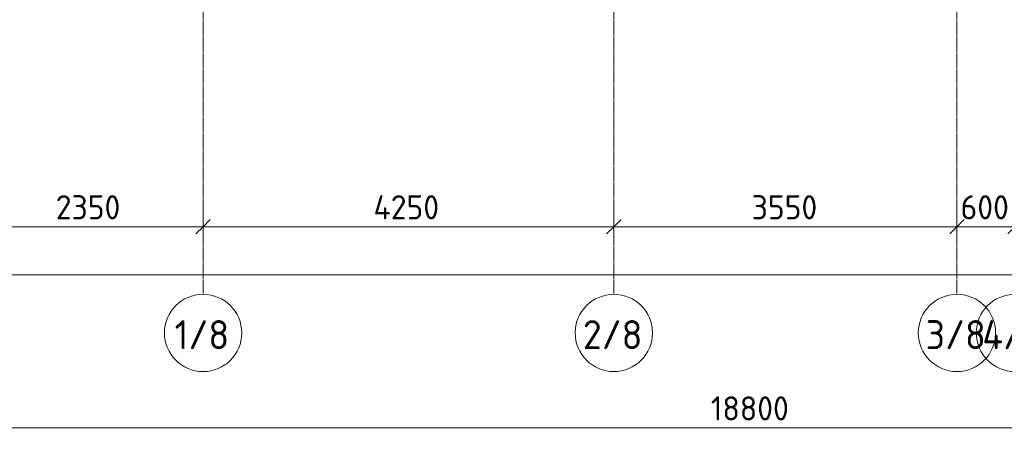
# Model space of a CAD drawing. Header units: millimetres. Extents: x 82112 to 162374, y -10965 to 131389.
# Tile 40 of 82: x 132123 to 142310, y 52309 to 56686. Entities that reach past the tile are written whole.
import ezdxf

# ---------------------------------------------------------------- set-up
doc = ezdxf.new("R2010")
doc.units = ezdxf.units.MM
doc.linetypes.add('4_ Штрихпунктир_ 10 х 2 мм', pattern=[14, 10, -2, 0, -2])
for name, color, linetype, lineweight in [('A-ANNO-DIMS', 7, 'Continuous', 5), ('A-ANNO-DIMS-100', 7, 'Continuous', 5), ('S-GRID', 7, 'Continuous', 5), ('S-GRID-IDEN', 7, 'Continuous', 5)]:
    doc.layers.add(name, color=color, linetype=linetype, lineweight=lineweight)
doc.styles.add('GOST Common_1', font='GOST_Common.ttf', dxfattribs={"height": 300})
doc.styles.add('GOST Common_3', font='GOST_Common.ttf', dxfattribs={"height": 250})
doc.dimstyles.new('2_5_мм', dxfattribs={"dimscale": 304.8, "dimtxt": 251.428749, "dimasz": 0.492126, "dimexe": 0.492126, "dimexo": 0.492126, "dimgap": 0, "dimtad": 1, "dimdec": 5, "dimrnd": 1e-05, "dimdsep": 46, "dimtxsty": 'GOST Common_3', "dimblk1": 'OBLIQUE', "dimblk2": 'OBLIQUE', "dimsah": 1, "dimcen": 0.09, "dimdle": 0.492126, "dimadec": 5, "dimazin": 2, "dimtfac": 1, "dimtdec": 4, "dimtix": 1, "dimtmove": 0, "dimatfit": 3, "dimfxl": 1, "dimtvp": 1, "dimtolj": 1, "dimtzin": 0, "dimarcsym": 2})
doc.dimstyles.new('2_5_мм_1', dxfattribs={"dimscale": 304.8, "dimtxt": 251.428749, "dimasz": 0.492126, "dimexe": 0.492126, "dimexo": 0.492126, "dimgap": 0, "dimtad": 1, "dimdec": 5, "dimrnd": 1e-05, "dimdsep": 46, "dimtxsty": 'GOST Common_3', "dimblk1": 'OBLIQUE', "dimblk2": 'OBLIQUE', "dimsah": 1, "dimcen": 0.09, "dimdle": 0.492126, "dimadec": 5, "dimazin": 2, "dimtfac": 1, "dimtdec": 4, "dimtix": 1, "dimtmove": 1, "dimatfit": 3, "dimfxl": 1, "dimtvp": 1, "dimtolj": 1, "dimtzin": 0, "dimarcsym": 2})

# ---------------------------------------------------------------- blocks, each defined once
blk = doc.blocks.new('Ось сетки - 8_0 мм-31302--01_Подвал_МП_часть В')
at = {"layer": 'S-GRID-IDEN'}
blk.add_circle((0, 0), 4, dxfattribs=at)
blk = doc.blocks.new('DIMBLOCK193--01_Подвал_МП_часть В')
at = {"layer": 'A-ANNO-DIMS-100', "transparency": 16777216}
for p, q in [((131670, 54498), (131670, 54692)), ((134020, 54498), (134020, 54692)), ((131670, 54542), (134020, 54542)), ((131670, 54542), (131670, 54498)), ((134020, 54542), (134020, 54498))]:
    blk.add_line(p, q, dxfattribs=at)
at = {"layer": 'A-ANNO-DIMS-100', "lineweight": 25, "transparency": 16777216}
for p, q in [((131670, 54542), (131745, 54617)), ((134020, 54542), (134095, 54617)), ((131670, 54542), (131595, 54467)), ((134020, 54542), (133945, 54467))]:
    blk.add_line(p, q, dxfattribs=at)
at = {"layer": 'A-ANNO-DIMS-100', "color": 0, "transparency": 16777216, "insert": (132496, 54868), "char_height": 250, "width": 838.66, "attachment_point": 1, "line_spacing_factor": 1.022761, "style": 'GOST Common_3'}
blk.add_mtext('2350', dxfattribs=at)
blk = doc.blocks.new('_Oblique')
at = {"color": 0, "linetype": 'ByBlock', "lineweight": -2}
blk.add_line((-0.5, -0.5), (0.5, 0.5), dxfattribs=at)
blk = doc.blocks.new('DIMBLOCK194--01_Подвал_МП_часть В')
at = {"layer": 'A-ANNO-DIMS-100', "transparency": 16777216}
for p, q in [((134020, 54498), (134020, 54692)), ((138270, 54498), (138270, 54692)), ((134020, 54542), (138270, 54542)), ((134020, 54542), (134020, 54498)), ((138270, 54542), (138270, 54498))]:
    blk.add_line(p, q, dxfattribs=at)
at = {"layer": 'A-ANNO-DIMS-100', "lineweight": 25, "transparency": 16777216}
for p, q in [((134020, 54542), (134095, 54617)), ((138270, 54542), (138345, 54617)), ((134020, 54542), (133945, 54467)), ((138270, 54542), (138195, 54467))]:
    blk.add_line(p, q, dxfattribs=at)
at = {"layer": 'A-ANNO-DIMS-100', "color": 0, "transparency": 16777216, "insert": (135783, 54868), "char_height": 250, "width": 869.35, "attachment_point": 1, "line_spacing_factor": 1.022761, "style": 'GOST Common_3'}
blk.add_mtext('4250', dxfattribs=at)
blk = doc.blocks.new('DIMBLOCK195--01_Подвал_МП_часть В')
at = {"layer": 'A-ANNO-DIMS-100', "transparency": 16777216}
for p, q in [((138270, 54498), (138270, 54692)), ((141820, 54498), (141820, 54692)), ((138270, 54542), (141820, 54542)), ((138270, 54542), (138270, 54498)), ((141820, 54542), (141820, 54498))]:
    blk.add_line(p, q, dxfattribs=at)
at = {"layer": 'A-ANNO-DIMS-100', "lineweight": 25, "transparency": 16777216}
for p, q in [((138270, 54542), (138345, 54617)), ((141820, 54542), (141895, 54617)), ((138270, 54542), (138195, 54467)), ((141820, 54542), (141745, 54467))]:
    blk.add_line(p, q, dxfattribs=at)
at = {"layer": 'A-ANNO-DIMS-100', "color": 0, "transparency": 16777216, "insert": (139696, 54868), "char_height": 250, "width": 838.66, "attachment_point": 1, "line_spacing_factor": 1.022761, "style": 'GOST Common_3'}
blk.add_mtext('3550', dxfattribs=at)
blk = doc.blocks.new('DIMBLOCK196--01_Подвал_МП_часть В')
at = {"layer": 'A-ANNO-DIMS-100', "transparency": 16777216}
for p, q in [((141820, 54498), (141820, 54692)), ((142420, 54498), (142420, 54692)), ((141820, 54542), (142420, 54542)), ((141820, 54542), (141820, 54498)), ((142420, 54542), (142420, 54498))]:
    blk.add_line(p, q, dxfattribs=at)
at = {"layer": 'A-ANNO-DIMS-100', "lineweight": 25, "transparency": 16777216}
for p, q in [((141820, 54542), (141895, 54617)), ((142420, 54542), (142495, 54617)), ((141820, 54542), (141745, 54467)), ((142420, 54542), (142345, 54467))]:
    blk.add_line(p, q, dxfattribs=at)
at = {"layer": 'A-ANNO-DIMS-100', "color": 0, "transparency": 16777216, "insert": (141858, 54868), "char_height": 250, "width": 629, "attachment_point": 1, "line_spacing_factor": 1.022761, "style": 'GOST Common_3'}
blk.add_mtext('600', dxfattribs=at)
blk = doc.blocks.new('DIMBLOCK226--01_Подвал_МП_часть В')
at = {"layer": 'A-ANNO-DIMS-100', "transparency": 16777216}
for p, q in [((89300, 53998), (89300, 54192)), ((148370, 53998), (148370, 54192)), ((89150, 54042), (148520, 54042)), ((89300, 54042), (89300, 53998)), ((121694, 54042), (118835, 54042)), ((122668, 54042), (121694, 54042)), ((148370, 54042), (148370, 53998))]:
    blk.add_line(p, q, dxfattribs=at)
at = {"layer": 'A-ANNO-DIMS-100', "lineweight": 25, "transparency": 16777216}
for p, q in [((89300, 54042), (89375, 54117)), ((148370, 54042), (148445, 54117)), ((89300, 54042), (89225, 53967)), ((148370, 54042), (148295, 53967))]:
    blk.add_line(p, q, dxfattribs=at)
at = {"layer": 'A-ANNO-DIMS-100', "color": 0, "transparency": 16777216, "insert": (121794, 54368), "char_height": 250, "width": 1048.33, "attachment_point": 1, "line_spacing_factor": 1.022761, "style": 'GOST Common_3'}
blk.add_mtext('59070', dxfattribs=at)
blk = doc.blocks.new('DIMBLOCK240--01_Подвал_МП_часть В')
at = {"layer": 'A-ANNO-DIMS-100', "transparency": 16777216}
for p, q in [((129570, 52897), (129570, 52309)), ((129570, 52459), (129570, 52897)), ((148370, 52897), (148370, 52309)), ((148370, 52459), (148370, 52897)), ((129570, 52459), (148520, 52459)), ((139174, 52459), (138970, 52459)), ((140101, 52459), (139174, 52459))]:
    blk.add_line(p, q, dxfattribs=at)
at = {"layer": 'A-ANNO-DIMS-100', "lineweight": 25, "transparency": 16777216}
for p, q in [((129570, 52459), (129645, 52534)), ((148370, 52459), (148445, 52534)), ((129570, 52459), (129495, 52384)), ((148370, 52459), (148295, 52384))]:
    blk.add_line(p, q, dxfattribs=at)
at = {"layer": 'A-ANNO-DIMS-100', "color": 0, "transparency": 16777216, "insert": (139274, 52785), "char_height": 250, "width": 992.08, "attachment_point": 1, "line_spacing_factor": 1.022761, "style": 'GOST Common_3'}
blk.add_mtext('18800', dxfattribs=at)

msp = doc.modelspace()

# ---------------------------------------------------------------- linework, layer by layer
at = {"layer": 'S-GRID', "linetype": '4_ Штрихпунктир_ 10 х 2 мм'}
for p, q in [((134020, 53841.693029), (134020, 75434.864592)), ((138270, 53841.693029), (138270, 75434.864592)), ((141820, 53841.693029), (141820, 75434.864592))]:
    msp.add_line(p, q, dxfattribs=at)

# ---------------------------------------------------------------- block references
at = {"layer": 'S-GRID-IDEN', "xscale": 99.99999999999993, "yscale": 99.99999999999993, "zscale": 99.99999999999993}
for p in [(134020, 53441.693029), (138270, 53441.693029), (141820, 53441.693029), (142420, 53441.693029)]:
    msp.add_blockref('Ось сетки - 8_0 мм-31302--01_Подвал_МП_часть В', p, dxfattribs=at)

# ---------------------------------------------------------------- texts
at = {"layer": 'S-GRID-IDEN', "char_height": 300, "attachment_point": 1, "style": 'GOST Common_1'}
for s, insert, width in [('1/8', (133725.37793, 53573.780178), 705.485), ('2/8', (137948.87793, 53573.780178), 769.62), ('3/8', (141495.87793, 53573.780178), 777.636875), ('4/8', (142082.37793, 53573.780178), 809.704375)]:
    msp.add_mtext(s, dxfattribs=dict(at, insert=insert, width=width))

# ---------------------------------------------------------------- dimensions: what is measured, and where the dimension line sits
at = {"layer": 'A-ANNO-DIMS'}
for base, p1, p2, override, picture, middle in [((134020, 54541.606238), (131670, 54647.672255), (134020, 54647.672255), {"dimpost": '<>', "dimfxl": 2350}, 'DIMBLOCK193--01_Подвал_МП_часть В', (132845, 54666.606238)), ((138270, 54541.606238), (134020, 54647.672255), (138270, 54647.672255), {"dimpost": '<>', "dimfxl": 4250}, 'DIMBLOCK194--01_Подвал_МП_часть В', (136145, 54666.606238)), ((141820, 54541.606238), (138270, 54647.672255), (141820, 54647.672255), {"dimpost": '<>', "dimfxl": 3550}, 'DIMBLOCK195--01_Подвал_МП_часть В', (140045, 54666.606238)), ((142420, 54541.606238), (141820, 54647.672255), (142420, 54647.672255), {"dimpost": '<>', "dimfxl": 600}, 'DIMBLOCK196--01_Подвал_МП_часть В', (142120, 54666.606238))]:
    dim = msp.add_linear_dim(base=base, p1=p1, p2=p2, dimstyle='2_5_мм', override=override, dxfattribs=at)
    dim.commit()
    dim.dimension.update_dxf_attribs({"geometry": picture, "text_midpoint": middle})
for base, p1, p2, override, picture, middle in [((148370.0000000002, 54041.6062377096), (89300.0000000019, 54147.6722548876), (148370.0000000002, 54147.6722548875), {"dimpost": '<>', "dimfxl": 59070}, 'DIMBLOCK226--01_Подвал_МП_часть В', (122318.3900363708, 54201.6466470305)), ((148370.0000000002, 52458.6521318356), (129570.0000000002, 53047.0840706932), (148370.0000000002, 53047.0840706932), {"dimpost": '<>', "dimfxl": 18800}, 'DIMBLOCK240--01_Подвал_МП_часть В', (139770.4184107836, 52618.6925411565))]:
    dim = msp.add_linear_dim(base=base, p1=p1, p2=p2, dimstyle='2_5_мм_1', override=override, dxfattribs=at)
    dim.commit()
    dim.dimension.update_dxf_attribs({"geometry": picture, "text_midpoint": middle, "dimtype": 160})

doc.saveas('drawing.dxf')
